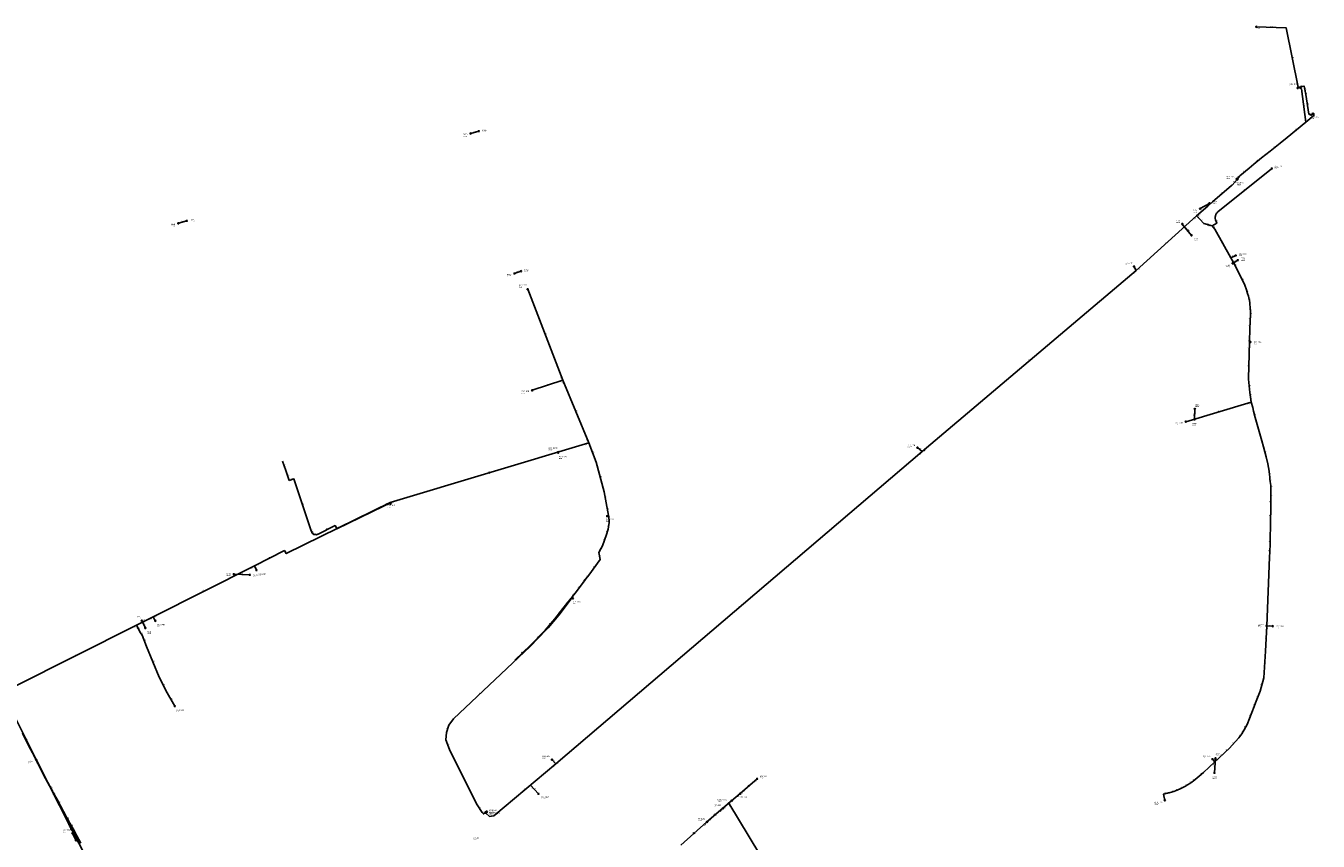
# Model space of a CAD drawing. Header units: metres. Extents: x 179992 to 198392, y 351761 to 369438.
# Tile 193 of 194: x 196620 to 198392, y 364341 to 365458. Entities that reach past the tile are written whole.
import ezdxf

# ---------------------------------------------------------------- set-up
doc = ezdxf.new("R2010")
doc.units = ezdxf.units.M

msp = doc.modelspace()

# ---------------------------------------------------------------- linework, layer by layer
at = {"layer": 'B-WE-RI-DRAINAGE-DRAIN', "linetype": 'Continuous'}
msp.add_lwpolyline([(198218.337, 365170.997), (198205.608, 365186.478)], dxfattribs=at)
at = {"layer": 'B-WE-RI-DRAINAGE-DRAIN_BETON_1000', "linetype": 'Continuous'}
msp.add_lwpolyline([(198249.858, 364434.328), (198251.12, 364454.282)], dxfattribs=at)
at = {"layer": 'B-WE-RI-DRAINAGE-DRAIN_BETON_300', "linetype": 'Continuous'}
for points in [[(198230.002, 365207.641), (198242.961, 365214.866)], [(196904.875, 364706.696), (196926.779, 364705.778)], [(196688.248, 364341.94), (196683.547, 364351.343)]]:
    msp.add_lwpolyline(points, dxfattribs=at)
at = {"layer": 'B-WE-RI-DRAINAGE-DRAIN_BETON_500', "linetype": 'Continuous'}
for points in [[(196828.778, 365187.562), (196840.246, 365191.003)], [(198274.767, 365132.608), (198281.813, 365136.953)]]:
    msp.add_lwpolyline(points, dxfattribs=at)
at = {"layer": 'B-WE-RI-DRAINAGE-DRAIN_BETON_600', "linetype": 'Continuous'}
msp.add_lwpolyline([(197229.668, 365310.694), (197240.907, 365313.79)], dxfattribs=at)
at = {"layer": 'B-WE-RI-DRAINAGE-DRAIN_BETON_800', "linetype": 'Continuous'}
msp.add_lwpolyline([(198222.359, 364918.571), (198222.817, 364933.021)], dxfattribs=at)
at = {"layer": 'B-WE-RI-DRAINAGE-DRAIN_PVC_200', "linetype": 'Continuous'}
for points in [[(197289.788, 365118.853), (197298.595, 365122.009)], [(196783.483, 364632.794), (196778.667, 364643)]]:
    msp.add_lwpolyline(points, dxfattribs=at)
at = {"layer": 'B-WE-RI-DRAINAGE-RIOOLPUT_INSPECTIEPUT'}
for centre in [(197229.67, 365310.69), (197240.91, 365313.79), (198230, 365207.64), (198242.96, 365214.87), (196828.78, 365187.56), (196840.25, 365191), (198205.61, 365186.48), (198218.34, 365171), (198274.77, 365132.61), (198281.81, 365136.95), (197289.79, 365118.85), (197298.6, 365122.01), (198222.36, 364918.57), (198222.82, 364933.02), (196904.88, 364706.7), (196926.78, 364705.78), (196778.67, 364643), (196783.48, 364632.79), (198251.12, 364454.28), (198249.86, 364434.33), (196683.55, 364351.34), (196688.25, 364341.94)]:
    msp.add_circle(centre, 0.8, dxfattribs=at)
at = {"layer": 'B-WE-RI-GWA-PERCEELAANSLUITLEIDING_PVC_125', "linetype": 'Continuous'}
for points in [[(197311.902, 364609.487), (197331.753, 364629.737), (197344.989, 364645.529), (197356.231, 364659.791), (197367.238, 364673.702), (197369.66, 364673.62)], [(197290.298, 364588.89), (197311.902, 364609.487)]]:
    msp.add_lwpolyline(points, dxfattribs=at)
at = {"layer": 'B-WE-RI-GWA-RIOOLLEIDING', "linetype": 'Continuous'}
for points in [[(196595.72, 364528.25), (196633.78, 364452.43)], [(196633.78, 364452.43), (196681.78, 364358.06)], [(196681.78, 364358.06), (196713.76, 364296.7)]]:
    msp.add_lwpolyline(points, dxfattribs=at)
at = {"layer": 'B-WE-RI-GWA-RIOOLLEIDING_PVC_160', "linetype": 'Continuous'}
for points in [[(196980.817, 364834.914), (196987.235, 364837.091), (197010.501, 364767.501), (197011.639, 364764.37), (197012.331, 364762.947), (197014.613, 364760.998), (197018.348, 364760.617), (197020.661, 364761.684), (197043.702, 364773.217), (197046.208, 364768.649), (197109.966, 364799.819), (197117.954, 364803.508), (197119.67, 364803.32)], [(197599.22, 364405.84), (197622.48, 364426.22)], [(197575.67, 364385.74), (197599.22, 364405.84)], [(197553.56, 364367.07), (197575.67, 364385.74)], [(197517.96, 364335.2), (197553.56, 364367.07)]]:
    msp.add_lwpolyline(points, dxfattribs=at)
at = {"layer": 'B-WE-RI-GWA-RIOOLPUT_INSPECTIEPUT'}
for centre in [(196633.78, 364452.43), (197622.48, 364426.22), (197599.22, 364405.84), (197575.67, 364385.74), (196681.78, 364358.06), (197553.56, 364367.07)]:
    msp.add_circle(centre, 0.8, dxfattribs=at)
at = {"layer": 'B-WE-RI-GWA_STROMINGSRICHTING'}
for points in [[(197299.56, 364598.72), (197301.1, 364599.19), (197300.55, 364597.67)], [(196657.77, 364406.85), (196657.78, 364405.24), (196656.49, 364406.2)], [(197611.46, 364417.52), (197610.85, 364416.03), (197612.41, 364416.44)], [(197588.07, 364397.27), (197587.45, 364395.79), (197589.01, 364396.18)], [(197565.25, 364377.88), (197564.61, 364376.41), (197566.18, 364376.78)], [(197536.35, 364352.63), (197535.76, 364351.14), (197537.31, 364351.56)]]:
    msp.add_lwpolyline(points, dxfattribs=at)
at = {"layer": 'B-WE-RI-HWA-KOLKAANSLUITLEIDING_PVC_125', "linetype": 'Continuous'}
for points in [[(196971.672, 364861.324), (196976.01, 364848.667)], [(196976.01, 364848.667), (196980.817, 364834.914)]]:
    msp.add_lwpolyline(points, dxfattribs=at)
at = {"layer": 'B-WE-RI-PERSLEIDING', "linetype": 'Continuous'}
for points in [[(197416.72, 364786.2), (197419.076, 364786.187), (197419.471, 364777.242), (197418.183, 364768.338), (197415.689, 364760.843), (197410.606, 364745.563), (197405.435, 364736.273), (197407.306, 364726.643), (197391.599, 364705.372), (197387.685, 364700.054), (197385.95, 364697.699), (197384.547, 364695.865), (197372.912, 364680.66), (197368.947, 364675.495), (197369.66, 364673.62)], [(197261.278, 364375.328), (197255.667, 364374.433), (197250.644, 364379.083)]]:
    msp.add_lwpolyline(points, dxfattribs=at)
at = {"layer": 'B-WE-RI-PERSLEIDING-POMPPUT'}
for centre in [(198363.91, 365372.95), (198384.86, 365337.73), (198328.39, 365262.55), (198280.21, 365248.19), (198278.92, 365143.43), (198139.28, 365128.32), (197307.84, 365097.11), (198298.9, 365024.9), (197313.99, 364958.67), (198210.47, 364915.63), (197349.54, 364873.14), (197842.49, 364880.07), (197119.67, 364803.32), (197416.72, 364786.2), (196935.96, 364712.22), (197369.66, 364673.62), (196797.1, 364642.67), (198329.45, 364635.39), (196823.87, 364525.83), (197341.1, 364452.42), (198247.02, 364453.13), (197322.67, 364405.51), (198181.61, 364396.61)]:
    msp.add_circle(centre, 0.8, dxfattribs=at)
at = {"layer": 'B-WE-RI-PERSLEIDING-RIOOLPUT_INSPECTIEPUT'}
for centre in [(198281, 365247.49), (197349.32, 364873.94), (198321.4, 364635.73), (197583.77, 364392.65)]:
    msp.add_circle(centre, 0.8, dxfattribs=at)
at = {"layer": 'B-WE-RI-PERSLEIDING_PE_50', "linetype": 'Continuous'}
msp.add_lwpolyline([(198247.02, 364453.13), (198250.389, 364449.432)], dxfattribs=at)
at = {"layer": 'B-WE-RI-PERSLEIDING_PE_75', "linetype": 'Continuous'}
msp.add_lwpolyline([(197369.66, 364673.62), (197368.162, 364674.146), (197356.335, 364658.303), (197350.524, 364650.503), (197335.836, 364633.049), (197333.208, 364630.323), (197311.112, 364607.559), (197279.01, 364577.326), (197206.162, 364508.281), (197199.667, 364499.686), (197196.648, 364489.482), (197195.706, 364479.637), (197200.573, 364466.187), (197237.787, 364391.971), (197245.273, 364380.09), (197247.209, 364377.998), (197249.807, 364380.019)], dxfattribs=at)
at = {"layer": 'B-WE-RI-PERSLEIDING_PP_50', "linetype": 'Continuous'}
for points in [[(198363.91, 365372.95), (198367.13, 365373.043), (198368.874, 365371.822), (198375.127, 365326.079)], [(198280.209, 365248.193), (198280.561, 365248.134), (198280.638, 365248.129), (198280.708, 365248.127), (198280.755, 365248.129), (198280.825, 365248.134), (198280.884, 365248.146), (198280.936, 365248.156), (198280.983, 365248.17), (198281.044, 365248.191), (198281.082, 365248.206), (198281.136, 365248.229), (198281.212, 365248.272), (198281.35, 365248.367), (198281.444, 365248.456), (198281.473, 365248.505), (198284.7, 365252.588), (198284.716, 365252.608), (198284.727, 365252.618), (198297.328, 365263.288), (198303.743, 365268.602), (198314.34, 365277.061), (198325.912, 365286.306), (198339.811, 365297.501), (198349.56, 365305.362), (198375.127, 365326.079), (198386.515, 365335.788), (198384.86, 365337.73)], [(198246.4, 365184.212), (198252.824, 365187.703), (198251.232, 365192.356), (198251.043, 365193.055), (198250.872, 365193.886), (198250.767, 365194.717), (198250.754, 365195.54), (198250.751, 365195.647), (198250.789, 365196.303), (198250.809, 365196.574), (198250.94, 365197.372), (198251.147, 365198.25), (198251.425, 365199.077), (198251.781, 365199.903), (198252.198, 365200.642), (198252.679, 365201.371), (198253.251, 365202.091), (198253.821, 365202.688), (198254.05, 365202.897), (198254.518, 365203.307), (198328.049, 365262.227), (198328.39, 365262.55)], [(198225.252, 365197.96), (198240.593, 365211.152), (198247.234, 365216.868), (198273.238, 365239.257), (198273.671, 365239.632), (198273.84, 365239.813), (198280.996, 365247.491)], [(198280.21, 365248.19), (198280.996, 365247.491)], [(197356.18, 364972.41), (197307.84, 365097.11)], [(197313.99, 364958.67), (197356.18, 364972.41)], [(197391.86, 364886.69), (197356.18, 364972.41)], [(198210.47, 364915.63), (198300.264, 364942.253)], [(197349.537, 364873.137), (197349.315, 364873.938)], [(198250.389, 364449.432), (198234.526, 364434.972), (198228.826, 364429.862), (198223.244, 364425.066), (198220.511, 364422.763), (198219.157, 364421.804), (198216.169, 364419.76), (198212.94, 364417.776), (198210.068, 364416.127), (198206.268, 364414.144), (198202.726, 364412.456), (198199.493, 364411.078), (198196.248, 364409.855), (198193.852, 364408.979), (198192.06, 364408.422), (198187.572, 364407.117), (198187.038, 364406.977), (198186.677, 364406.884), (198186.268, 364406.781), (198185.956, 364406.704), (198185.704, 364406.642), (198185.508, 364406.595), (198185.29, 364406.542), (198185.092, 364406.496), (198184.945, 364406.461), (198179.978, 364405.13), (198181.61, 364396.61)]]:
    msp.add_lwpolyline(points, dxfattribs=at)
at = {"layer": 'B-WE-RI-PERSLEIDING_PP_63', "linetype": 'Continuous'}
for points in [[(198225.252, 365197.96), (198229.227, 365193.641), (198234.951, 365187.487), (198246.4, 365184.212)], [(198246.4, 365184.212), (198250.311, 365179.503), (198272.321, 365140.1)], [(198272.321, 365140.1), (198278.92, 365143.43)], [(198272.321, 365140.1), (198277.112, 365131.36), (198278.636, 365128.319), (198283.88, 365117.991), (198291.398, 365102.908), (198293.82, 365096.461), (198295.218, 365091.545), (198296.265, 365087.608), (198298.021, 365078.96), (198298.789, 365069.747), (198298.943, 365067.137), (198298.943, 365064.834), (198299.019, 365062.608), (198298.943, 365059.076), (198298.866, 365056.312), (198298.712, 365053.702), (198298.266, 365042.164), (198297.669, 365026.519), (198297.636, 365024.915)], [(198139.28, 365128.32), (198142.55, 365122.8)], [(198297.636, 365024.915), (198297.105, 365008.062), (198296.353, 364974.685), (198296.337, 364973.818), (198296.334, 364973.734), (198298.091, 364955.734), (198299.135, 364949.349), (198300.264, 364942.253)], [(198298.9, 365024.9), (198297.636, 365024.915)], [(198300.264, 364942.253), (198302.149, 364934.922), (198303.38, 364930.13), (198305.756, 364921.458), (198314.829, 364889.228), (198317.145, 364881.008), (198320.825, 364867.55), (198322.711, 364857.84), (198324.667, 364848.029), (198324.682, 364847.852), (198325.226, 364842.864), (198325.547, 364840.021), (198325.885, 364836.797), (198326.235, 364833.627), (198326.562, 364830.72), (198326.815, 364828.325), (198326.879, 364825.139), (198326.987, 364820.213), (198327.046, 364817.524), (198327.212, 364809.605), (198327.236, 364808.381), (198327.204, 364806.856), (198327.177, 364805.406), (198327.068, 364799.224), (198326.874, 364790.676), (198326.734, 364784.94), (198326.713, 364780.714), (198326.552, 364774.998), (198326.391, 364768.075), (198326.28, 364761.346), (198326.119, 364753.236), (198326.019, 364748.949), (198325.958, 364744.844), (198325.839, 364740.386), (198325.712, 364737.475), (198325.436, 364729.958), (198321.404, 364635.731)], [(197119.179, 364804.956), (197391.86, 364886.69)], [(197842.49, 364880.07), (197848.99, 364874.92)], [(196932.99, 364717.989), (196974.105, 364739.028), (196976.723, 364734.774), (197119.179, 364804.956)], [(197119.67, 364803.32), (197119.179, 364804.956)], [(196794.151, 364648.209), (196932.99, 364717.989)], [(196932.99, 364717.989), (196935.96, 364712.22)], [(196771.457, 364636.934), (196602.929, 364552.342), (196600.207, 364551.19), (196597.589, 364550.771), (196595.495, 364551.19), (196593.505, 364552.237), (196592.136, 364553.668), (196590.966, 364555.458), (196584.611, 364552.371), (196584.062, 364552.558), (196583.944, 364552.782)], [(196771.457, 364636.934), (196794.151, 364648.209)], [(196771.457, 364636.934), (196776.884, 364626.21), (196779.061, 364622.928), (196785.244, 364607.64), (196802.552, 364565.477), (196813.541, 364543.989), (196823.87, 364525.83)], [(196794.151, 364648.209), (196797.1, 364642.67)], [(198321.404, 364635.731), (198319.93, 364601.183), (198317.465, 364564.438), (198312.287, 364546.168), (198306.231, 364530.148), (198304.25, 364525.15), (198294.425, 364500.562), (198290.504, 364493.129), (198287.359, 364488.019), (198283.097, 364482.188), (198269.754, 364467.541), (198264.595, 364462.726), (198254.768, 364453.538), (198250.389, 364449.432)], [(198321.404, 364635.731), (198329.45, 364635.39)], [(196695.084, 364337.941), (196689.615, 364347.824), (196684.301, 364357.454), (196679.849, 364365.56), (196678.358, 364368.257), (196676.914, 364370.88), (196676.089, 364372.378), (196675.421, 364373.652), (196667.276, 364389.255), (196662.109, 364398.568), (196658.944, 364404.262), (196657.126, 364407.533), (196656.265, 364409.098), (196655.713, 364410.089), (196655.338, 364410.768), (196655.016, 364411.39), (196652.484, 364415.907), (196652.191, 364416.437), (196643.781, 364431.59), (196631.745, 364455.437), (196628.646, 364461.612), (196623.859, 364471.109), (196614.981, 364488.758)], [(197341.1, 364452.42), (197346.3, 364446.5)], [(197322.665, 364405.505), (197311.662, 364417.553)]]:
    msp.add_lwpolyline(points, dxfattribs=at)
at = {"layer": 'B-WE-RI-PERSLEIDING_PP_75', "linetype": 'Continuous'}
for points in [[(198142.55, 365122.8), (198225.252, 365197.96)], [(197848.99, 364874.92), (198142.55, 365122.8)], [(197346.3, 364446.5), (197848.99, 364874.92)], [(197261.278, 364375.328), (197346.3, 364446.5)]]:
    msp.add_lwpolyline(points, dxfattribs=at)
at = {"layer": 'B-WE-RI-PERSLEIDING_PP_90', "linetype": 'Continuous'}
for points in [[(197391.86, 364886.69), (197401.94, 364859.987), (197412.896, 364819.475), (197415.522, 364804.292), (197418.517, 364787.108), (197416.72, 364786.2)], [(197583.777, 364392.65), (197667.29, 364254.31)]]:
    msp.add_lwpolyline(points, dxfattribs=at)
at = {"layer": 'B-WE-RI-PERSLEIDING_STROMINGSRICHTING'}
msp.add_lwpolyline([(197253.93, 364846.1), (197255.52, 364845.82), (197254.35, 364844.72)], dxfattribs=at)
at = {"layer": 'B-WE-RI-POMPPUT', "linetype": 'Continuous'}
msp.add_lwpolyline([(197250.527, 364379.012), (197252.657, 364380.503), (197251.509, 364382.142), (197249.38, 364380.65), (197250.527, 364379.012)], dxfattribs=at)
at = {"layer": 'B-WE-RI-RIOOLPUT_INSPECTIEPUT'}
for centre in [(197249.92, 364380.34), (197250.46, 364379.46)]:
    msp.add_circle(centre, 0.8, dxfattribs=at)
at = {"layer": 'B-WE-RI-VWA-RIOOLLEIDING_PVC_160', "linetype": 'Continuous'}
for points in [[(198307.059, 365456.771), (198348.091, 365455.304), (198364.472, 365374.057), (198365.505, 365374.256)], [(198365.505, 365374.256), (198372.531, 365375.647), (198374.377, 365366.381)], [(198374.377, 365366.381), (198374.827, 365364.121), (198379.22, 365337.271), (198382.223, 365335.699), (198384.86, 365337.73)]]:
    msp.add_lwpolyline(points, dxfattribs=at)
at = {"layer": 'B-WE-RI-VWA-RIOOLPUT_INSPECTIEPUT'}
msp.add_circle((198307.06, 365456.77), 0.8, dxfattribs=at)

# ---------------------------------------------------------------- texts
at = {"layer": 'B-WE-RI-DRAINAGE_AFM'}
for s, rotation, p in [('600', 15.4, (197233.57, 365312.6)), ('300', 29.14, (198234.75, 365211.18)), ('500', 16.7, (196832.79, 365189.59)), ('1000*1800', -50.57, (198209.6, 365182.87)), ('500', 31.66, (198276.56, 365134.63)), ('200', 19.72, (197292.46, 365120.64)), ('800', 88.18, (198221.77, 364924.24)), ('300', -2.4, (196914.3, 364707.09)), ('200', -64.74, (196781.11, 364639.65)), ('1000', 86.38, (198249.58, 364442.3)), ('300', -63.44, (196685.89, 364348.41))]:
    msp.add_text(s, height=1.3, rotation=rotation, dxfattribs=at).set_placement(p)
at = {"layer": 'B-WE-RI-DRAINAGE_PUTDEKSELNIVEAU'}
for p in [(197219.27, 365306.51), (197245.54, 365312.09), (198220.04, 365202.37), (198247.16, 365214.25), (196818.4, 365183.3), (196844.86, 365189.39), (198196.76, 365188.12), (198221.36, 365163.43), (198285.93, 365136.49), (197279.49, 365114.35), (197303.13, 365120.63), (198264.89, 365127.2), (198222.98, 364935.78), (198219.31, 364909.93), (196894.32, 364703.92), (196931.57, 364702.59), (196770.8, 364645.27), (196785.51, 364624.6), (198251.45, 364457.03), (198246.64, 364425.7), (196675.61, 364353.58)]:
    msp.add_text('-999.99', height=1.2, dxfattribs=at).set_placement(p)
at = {"layer": 'B-WE-RI-DRAINAGE_PUTNUMMER'}
for s, p in [('646B', (197219.27, 365308.55)), ('646A', (197245.54, 365314.13)), ('653B', (198220.04, 365204.41)), ('653A', (198247.16, 365216.29)), ('642B', (196818.4, 365185.34)), ('642A', (196844.86, 365191.43)), ('510A', (198196.76, 365190.16)), ('510B', (198221.36, 365165.47)), ('508B', (198264.89, 365129.24)), ('508A', (198285.93, 365138.53)), ('645B', (197279.49, 365116.39)), ('645A', (197303.13, 365122.67)), ('506A', (198222.98, 364937.82)), ('506B', (198219.31, 364911.97)), ('644B', (196894.32, 364705.96)), ('644A', (196931.57, 364704.63)), ('643A', (196770.8, 364647.31)), ('643B', (196785.51, 364626.64)), ('505A', (198251.45, 364459.07)), ('505B', (198246.64, 364427.74)), ('566A', (196675.61, 364355.62))]:
    msp.add_text(s, height=1.8, dxfattribs=at).set_placement(p)
at = {"layer": 'B-WE-RI-GWA_AFM'}
for s, rotation, p in [('160', 18.74, (196982.3, 364836.24)), ('160', -71.51, (196999.11, 364804)), ('160', 24.79, (197112.2, 364801.71)), ('160', -6.25, (197117.35, 364804.34)), ('160', 26.05, (197076.34, 364784.23)), ('160', -70.03, (197011.26, 364767.67)), ('160', -64.07, (197012, 364765.4)), ('160', -40.5, (197012.79, 364763.56)), ('160', -5.82, (197015.02, 364761.74)), ('160', 24.76, (197017.75, 364761.21)), ('160', 26.59, (197030.45, 364767.45)), ('160', -61.25, (197044.89, 364772.69)), ('125', -1.94, (197366.92, 364674.5)), ('125', 51.75, (197349.03, 364651.92)), ('125', 51.65, (197360.15, 364666.02)), ('125', 50.03, (197336.78, 364636.94)), ('125', 45.57, (197320.18, 364619.05)), ('125', 43.63, (197299.43, 364598.69)), ('315', -63.04, (196657.77, 364406.98)), ('160', 41.22, (197609.16, 364415.59)), ('160', 40.48, (197585.74, 364395.37)), ('160', 40.18, (197562.92, 364376)), ('160', 41.84, (197534.09, 364350.67))]:
    msp.add_text(s, height=1.3, rotation=rotation, dxfattribs=at).set_placement(p)
at = {"layer": 'B-WE-RI-GWA_BOB'}
for s, rotation, p in [('0.10', 43.63, (197308.92, 364604.15)), ('0.10', 45.57, (197314.59, 364609.66)), ('0.20', 43.63, (197292.99, 364588.97)), ('26.35', -63.34, (196629.12, 364457.7)), ('26.35', -63.04, (196633.08, 364449.83)), ('23.87', 41.22, (197618.55, 364420.38)), ('23.85', 41.22, (197601.91, 364405.8)), ('23.83', 40.48, (197578.36, 364385.67)), ('23.85', 40.48, (197595.22, 364400.06)), ('23.81', 40.18, (197556.25, 364366.99)), ('23.83', 40.18, (197571.64, 364379.98)), ('26.21', -63.04, (196677.09, 364363.3)), ('26.21', -62.47, (196681.11, 364355.45)), ('23.81', 41.84, (197549.69, 364361.19))]:
    msp.add_text(s, height=1.2, rotation=rotation, dxfattribs=at).set_placement(p)
at = {"layer": 'B-WE-RI-GWA_PUTDEKSELNIVEAU'}
for s, p in [('27.98', (196622.27, 364447.39)), ('999.00', (197626.1, 364426.43)), ('999.00', (197563.94, 364387.38)), ('999.00', (197599.22, 364398.1)), ('999.00', (197541.83, 364368.71)), ('27.70', (196670.3, 364352.94)), ('26.58', (197233.55, 364342.26))]:
    msp.add_text(s, height=1.2, dxfattribs=at).set_placement(p)
at = {"layer": 'B-WE-RI-GWA_PUTNUMMER'}
for s, p in [('NR183', (196622.27, 364449.43)), ('NR1285', (197626.1, 364428.47)), ('NR1283', (197563.94, 364389.42)), ('NR1284', (197599.22, 364400.14)), ('NR1282', (197541.83, 364370.75)), ('NR182', (196670.3, 364354.98)), ('NR148', (197233.55, 364344.3))]:
    msp.add_text(s, height=1.8, dxfattribs=at).set_placement(p)
at = {"layer": 'B-WE-RI-HWA_AFM'}
for rotation, p in [(-71.08, (196974.08, 364856.72)), (-70.73, (196978.63, 364843.51))]:
    msp.add_text('125', height=1.3, rotation=rotation, dxfattribs=at).set_placement(p)
at = {"layer": 'B-WE-RI-PERSLEIDING_AFM'}
for s, rotation, p in [('50', 1.65, (198364.45, 365373.75)), ('50', -35, (198367.59, 365373.67)), ('50', -82.22, (198372.63, 365350.07)), ('50', -49.56, (198385.61, 365338.04)), ('50', 39.02, (198361.04, 365315.67)), ('50', 38.85, (198331.56, 365291.86)), ('50', 38.6, (198307.75, 365272.8)), ('50', 40.26, (198289.73, 365257.85)), ('50', 47.02, (198276.15, 365243.44)), ('50', -41.65, (198280.35, 365249.11)), ('50', 51.68, (198281.84, 365250.2)), ('50', 40.73, (198258.94, 365227.97)), ('50', 38.71, (198289.98, 365232.73)), ('50', 40.69, (198231.63, 365204.47)), ('50', 40.72, (198242.62, 365213.9)), ('63', -47.38, (198227.11, 365197.09)), ('63', -47.07, (198231.96, 365191.84)), ('63', -15.96, (198239.89, 365186.87)), ('63', -50.29, (198248.29, 365183.15)), ('50', -71.11, (198252.43, 365191.25)), ('75', 42.26, (198182.62, 365160.26)), ('63', -60.81, (198261.49, 365161.1)), ('63', 26.78, (198274.35, 365141.98)), ('63', -63.38, (198278.1, 365131.13)), ('63', -59.36, (198141.06, 365126.87)), ('63', -63.51, (198287.87, 365111.72)), ('63', -74.13, (198294.98, 365095.21)), ('63', -78.52, (198297.7, 365084.47)), ('63', -86.62, (198299.58, 365069.51)), ('63', -88.04, (198299.73, 365064.78)), ('63', 87.79, (198297.66, 365046.94)), ('63', 88.4, (198298.1, 365056.68)), ('50', -68.81, (197332.37, 365036)), ('63', 88.82, (198296.86, 365024.7)), ('63', -0.68, (198297.23, 365025.69)), ('63', 88.2, (198296.56, 365015.49)), ('75', 40.18, (197994.47, 364998.81)), ('63', 88.71, (198295.94, 364990.36)), ('50', 18.04, (197333.85, 364965.96)), ('63', -84.42, (198297.9, 364965.83)), ('63', -80.71, (198299.21, 364953.69)), ('63', -80.96, (198300.32, 364946.97)), ('50', -67.4, (197374.33, 364930.83)), ('50', 16.51, (198254.14, 364929.4)), ('63', -74.68, (198305.03, 364926.99)), ('90', -69.32, (197397.26, 364874.59)), ('63', -38.39, (197845.41, 364878.77)), ('63', -74.71, (198319.46, 364875.49)), ('63', 16.69, (197254.29, 364846.25)), ('90', -74.87, (197407.91, 364840.92)), ('63', -83.78, (198325.62, 364846.46)), ('63', -83.7, (198326.73, 364836.34)), ('90', -80.19, (197414.8, 364813.04)), ('63', -88.85, (198327.61, 364827.77)), ('63', -88.8, (198327.89, 364814.61)), ('63', -73.29, (197119.87, 364805.35)), ('90', -80.11, (197417.61, 364796.85)), ('63', 88.93, (198326.39, 364805.11)), ('90', 26.81, (197416.35, 364786.88)), ('50', -0.32, (197416.85, 364786.97)), ('50', -87.47, (197420.01, 364782.78)), ('63', 88.6, (198325.99, 364786.8)), ('63', 26.23, (197046.67, 364770.11)), ('50', 71.59, (197415.87, 364763.84)), ('50', 81.77, (197417.9, 364771.86)), ('63', 88.67, (198325.66, 364770.52)), ('50', 60.9, (197406.83, 364740.38)), ('50', 71.6, (197412.07, 364752.43)), ('63', 88.66, (198325.25, 364750.08)), ('63', 27.1, (196952.27, 364728.73)), ('63', -58.39, (196975.52, 364738.19)), ('50', -79.01, (197406.94, 364732.65)), ('63', 87.5, (198324.96, 364737.94)), ('63', -62.76, (196934.69, 364716.39)), ('50', 53.56, (197398.2, 364715.62)), ('50', 52.58, (197377.49, 364687.91)), ('50', 52.58, (197384.01, 364696.44)), ('50', 53.62, (197385.58, 364698.49)), ('50', 53.65, (197388.4, 364702.34)), ('63', 26.68, (196862.31, 364683.32)), ('50', 52.49, (197369.66, 364677.72)), ('50', -69.18, (197369.65, 364675.81)), ('75', 53.26, (197361, 364665.84)), ('75', 40.44, (197596.34, 364660.62)), ('63', 26.42, (196781.51, 364642.79)), ('63', -61.97, (196795.83, 364646.71)), ('75', 49.92, (197341.92, 364641.5)), ('63', -2.43, (198324.41, 364636.37)), ('63', -63.16, (196774.4, 364632.85)), ('63', -56.44, (196778.04, 364625.87)), ('63', -67.98, (196782.49, 364616.54)), ('75', 45.85, (197320.88, 364618.73)), ('63', 87.56, (198319.85, 364617.47)), ('63', 26.65, (196685.92, 364594.85)), ('63', -67.68, (196794.22, 364587.83)), ('63', 86.16, (198317.86, 364581.83)), ('63', -62.91, (196808.27, 364556.01)), ('63', 74.18, (198313.84, 364554.53)), ('63', -60.37, (196818.87, 364536.2)), ('75', 43.46, (197241.31, 364542.66)), ('63', 68.38, (198304.12, 364526.97)), ('63', 69.29, (198308.16, 364537.46)), ('63', 68.22, (198298.23, 364512.16)), ('75', 73.52, (197197.11, 364493.82)), ('63', 58.39, (198287.73, 364490.1)), ('63', 62.19, (198291.29, 364496.3)), ('63', -63.3, (196619.65, 364481.23)), ('63', 47.67, (198275.14, 364474.62)), ('63', 53.84, (198284, 364484.71)), ('75', -70.11, (197198.51, 364474.14)), ('63', 43.08, (198258.39, 364457.98)), ('63', 43.02, (198265.87, 364464.98)), ('63', -63.22, (196637.99, 364444.79)), ('63', -48.7, (197343.6, 364450.76)), ('50', -47.67, (198248.58, 364452.59)), ('63', 43.16, (198251.28, 364451.35)), ('50', 34.37, (198216.36, 364420.83)), ('50', 40.12, (198220.58, 364423.85)), ('50', 41.88, (198230.37, 364432.3)), ('63', -60.73, (196653.91, 364414.94)), ('63', -61.18, (196656.89, 364409.59)), ('75', 39.93, (197302.48, 364410.85)), ('63', -47.6, (197317.03, 364412.84)), ('50', 15, (198181.27, 364406.25)), ('50', 17.27, (198191.72, 364409.12)), ('50', 20.65, (198196.63, 364410.82)), ('50', 25.48, (198203.23, 364413.58)), ('50', 29.86, (198210.21, 364417.08)), ('63', -60.98, (196664.87, 364395.19)), ('75', -57.79, (197241.64, 364387.32)), ('63', -61.16, (196676.68, 364372.91)), ('75', 37.88, (197247.21, 364378.99)), ('75', -42.79, (197252.92, 364378.04)), ('75', 9.06, (197257.31, 364375.49)), ('63', -61.22, (196682.26, 364362.78))]:
    msp.add_text(s, height=1.3, rotation=rotation, dxfattribs=at).set_placement(p)
at = {"layer": 'B-WE-RI-PERSLEIDING_BOB'}
for s, rotation, p in [('0.00', 47.02, (198278.33, 365241.99)), ('0.00', 42.26, (198222.14, 365192.7)), ('0.00', 40.69, (198227.94, 365197.9)), ('0.00', -15.96, (198240.29, 365184.09)), ('0.00', 40.18, (198139.25, 365117.66)), ('0.00', 42.26, (198145.24, 365122.81)), ('0.00', 18.04, (197351.18, 364968.89)), ('0.00', -68.81, (197352.39, 364977.2)), ('0.00', -67.4, (197355.29, 364969.87)), ('0.00', 16.51, (198295.18, 364938.87)), ('0.00', 16.69, (197386.78, 364883.29)), ('0.00', -67.4, (197387.95, 364891.39)), ('0.00', -69.32, (197390.88, 364884.18)), ('0.00', 40.44, (197845.71, 364869.76)), ('0.00', 40.18, (197851.68, 364874.84)), ('0.00', 26.23, (197114.74, 364800.76)), ('5.00', 16.69, (197121.61, 364803.81)), ('0.00', 26.68, (196928.58, 364713.76)), ('0.00', 27.1, (196935.59, 364717.3)), ('0.00', 26.65, (196767.05, 364632.71)), ('0.00', -63.16, (196770.75, 364634.34)), ('0.00', 26.42, (196774.05, 364636.21)), ('0.00', 26.42, (196789.72, 364644)), ('0.00', 26.68, (196796.75, 364647.5)), ('0.00', 87.55, (198323.29, 364637.65)), ('0.00', 87.56, (198322.95, 364629.82)), ('0.00', 39.93, (197342.98, 364441.37)), ('0.00', 40.44, (197348.99, 364446.43)), ('0.00', 42.35, (198247.29, 364444.17)), ('0.00', -47.6, (197311.68, 364414.86)), ('24.83', -58.88, (197583.27, 364390.01)), ('0.00', 39.93, (197263.97, 364375.23))]:
    msp.add_text(s, height=1.2, rotation=rotation, dxfattribs=at).set_placement(p)
at = {"layer": 'B-WE-RI-PERSLEIDING_PUTDEKSELNIVEAU'}
for s, p in [('26.98', (198352.67, 365375.57)), ('26.98', (198382.11, 365330.86)), ('25.43', (198331.9, 365262.88)), ('25.64', (198266.51, 365248.4)), ('999.99', (198281.08, 365239.75)), ('24.84', (198126.73, 365130.39)), ('24.44', (198283.23, 365142.59)), ('28.40', (197295.96, 365099.52)), ('24.82', (198303.7, 365021.88)), ('28.69', (197299.34, 364954.25)), ('23.51', (198195.78, 364911.37)), ('999.99', (197336.47, 364876.51)), ('29.42', (197350.78, 364864.66)), ('25.19', (197828.63, 364880.09)), ('28.30', (197115.56, 364797.91)), ('29.42', (197415.24, 364778.69)), ('28.30', (196938.14, 364704.1)), ('29.16', (197369.66, 364665.88)), ('28.16', (196799.35, 364634.59)), ('999.99', (198309.46, 364633.54)), ('23.18', (198334.24, 364632.2)), ('27.57', (196825.9, 364517.64)), ('26.22', (197327.81, 364453.95)), ('22.49', (198233.67, 364454.6)), ('26.22', (197325.88, 364398.1)), ('-999.99', (197568.26, 364394.68)), ('23.36', (198167.7, 364390.78))]:
    msp.add_text(s, height=1.2, dxfattribs=at).set_placement(p)
at = {"layer": 'B-WE-RI-PERSLEIDING_PUTNUMMER'}
for s, p in [('G13_07F', (198352.67, 365377.61)), ('G13_07E', (198382.11, 365332.9)), ('G13_07D', (198331.9, 365264.92)), ('G13_07A', (198266.51, 365250.44)), ('NWT85', (198281.08, 365241.79)), ('G13_07B', (198126.73, 365132.43)), ('G13_07C', (198283.23, 365144.63)), ('G13_02C', (197295.96, 365101.56)), ('G13_08A', (198303.7, 365023.92)), ('G13_02B', (197299.34, 364956.29)), ('G13_09B', (198195.78, 364913.41)), ('G13_05B', (197828.63, 364882.13)), ('G13_03AF', (197336.47, 364878.55)), ('G13_03A', (197350.78, 364866.7)), ('G13_04C', (197115.56, 364799.95)), ('G13_02A', (197415.24, 364780.73)), ('G13_04B', (196938.14, 364706.14)), ('G13_01A', (197369.66, 364667.92)), ('G13_04A', (196799.35, 364636.63)), ('NWT88', (198309.46, 364635.58)), ('G13_09A', (198334.24, 364634.24)), ('G13_04D', (196825.9, 364519.68)), ('G13_05A', (197327.81, 364455.99)), ('G13_10A', (198233.67, 364456.64)), ('G13_06W', (197325.88, 364400.14)), ('DG13_inp1', (197568.26, 364396.72)), ('G13_10B', (198167.7, 364392.82))]:
    msp.add_text(s, height=1.8, dxfattribs=at).set_placement(p)
at = {"layer": 'B-WE-RI-VWA_AFM'}
for rotation, p in [(-2.05, (198326.04, 365456.87)), (-78.6, (198356.73, 365416.37)), (11.2, (198367.33, 365375.39)), (-78.73, (198373.91, 365372.68)), (-78.74, (198375.08, 365366.93)), (-80.71, (198377.55, 365352.34)), (-27.63, (198379.71, 365337.91)), (37.6, (198381.84, 365336.4))]:
    msp.add_text('160', height=1.3, rotation=rotation, dxfattribs=at).set_placement(p)
at = {"layer": 'B-WE-RI-VWA_BOB'}
msp.add_text('0.30', height=1.2, rotation=-2.05, dxfattribs=at).set_placement((198308.99, 365454.9))
at = {"layer": 'B-WE-RI_PUTDEKSELNIVEAU'}
for s, p in [('-999.99', (197254.72, 364377.4)), ('26.75', (197255.06, 364380.05)), ('-999.99', (197255.26, 364376.52))]:
    msp.add_text(s, height=1.2, dxfattribs=at).set_placement(p)
at = {"layer": 'B-WE-RI_PUTNUMMER'}
for s, p in [('DG13.2A_d1', (197254.72, 364379.44)), ('DG13.2A', (197255.06, 364382.09)), ('DG13.2A_d2', (197255.26, 364378.56))]:
    msp.add_text(s, height=1.8, dxfattribs=at).set_placement(p)

doc.saveas('drawing.dxf')
